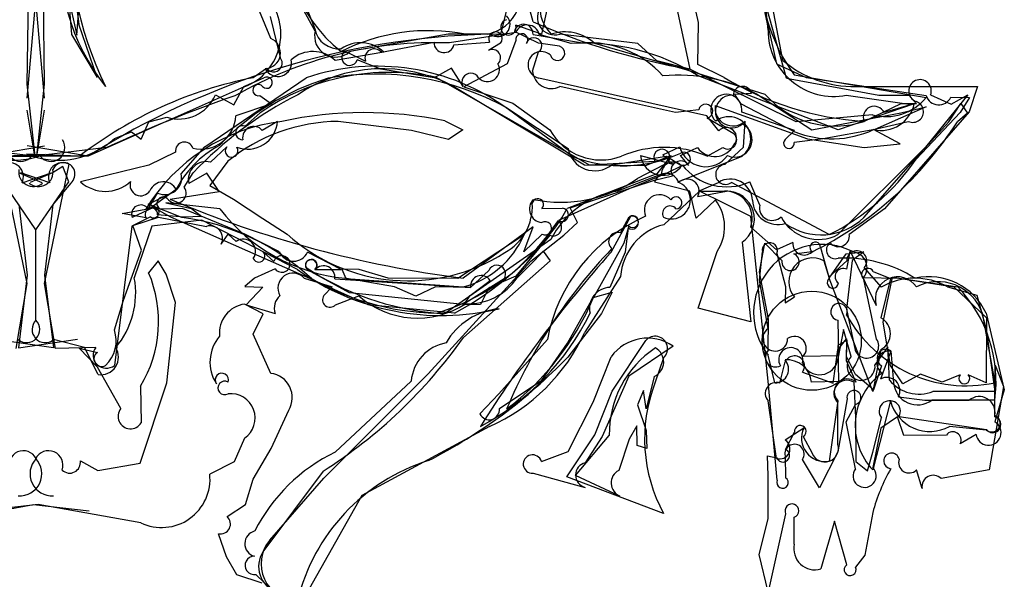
# Model space of a CAD drawing. Extents: x -1.77 to 1.77, y -3.36 to 0.01.
# Tile 7 of 8: x -0.02 to 1.16, y -1.76 to -1.09. Entities that reach past the tile are written whole.
import ezdxf

# ---------------------------------------------------------------- set-up
doc = ezdxf.new("R2010")
doc.units = 0

msp = doc.modelspace()

# ---------------------------------------------------------------- linework, layer by layer
at = {"layer": 'Wire 1', "color": 202, "linetype": 'CONTINUOUS'}
for p, q in [((0.896814, -1.156301), (0.832969, -0.927805)), ((0.739581, -0.950385), (0.781247, -1.145324)), ((0.03125, -0.96855), (0.042398, -1.104051)), ((0.791664, -1.089698), (0.773677, -1.010327)), ((0.312499, -1.043747), (0.333332, -1.097337)), ((0.280694, -1.108734), (0.259734, -1.05772)), ((0.6152, -1.051591), (0.604164, -1.103658)), ((-0.010417, -1.179938), (0.000024, -1.062742)), ((0.010417, -1.179938), (-0.000024, -1.062742)), ((0.279831, -1.082331), (0.291666, -1.131368)), ((0.562498, -1.074576), (0.555291, -1.103952)), ((0.073251, -1.155293), (0.051416, -1.09182)), ((0.604164, -1.103658), (0.573546, -1.092814)), ((0.791108, -1.139989), (0.791664, -1.089698)), ((0.042398, -1.104051), (0.073251, -1.155293)), ((0.555291, -1.103952), (0.513175, -1.103658)), ((0.600545, -1.114426), (0.571725, -1.100331)), ((0.593984, -1.103858), (0.653008, -1.114074)), ((0.719168, -1.114918), (0.625854, -1.103658)), ((0.412771, -1.125207), (0.475684, -1.113328)), ((0.499508, -1.116161), (0.54212, -1.113042)), ((0.555309, -1.114371), (0.540913, -1.123158)), ((0.625704, -1.118078), (0.600545, -1.114426)), ((0.741806, -1.135667), (0.719168, -1.114918)), ((0.415593, -1.125077), (0.35769, -1.135246)), ((0.369393, -1.123869), (0.393783, -1.135868)), ((0.412003, -1.145324), (0.383884, -1.13422)), ((0.781247, -1.145324), (0.741806, -1.135667)), ((0.822509, -1.155431), (0.791108, -1.139989)), ((0.275513, -1.144687), (0.25965, -1.155741)), ((0.475922, -1.155741), (0.412003, -1.145324)), ((0.496701, -1.144138), (0.475922, -1.155741)), ((0.510415, -1.166157), (0.496701, -1.144138)), ((0.248599, -1.166083), (0.272446, -1.155646)), ((0.478691, -1.155391), (0.661235, -1.259906)), ((0.801719, -1.201094), (0.600975, -1.156031)), ((0.896814, -1.156301), (1.007058, -1.176574)), ((0.214428, -1.176122), (0.236346, -1.188168)), ((0.236346, -1.188168), (0.248599, -1.166083)), ((0.855089, -1.174662), (0.834816, -1.175894)), ((0.834816, -1.175894), (0.841728, -1.186497)), ((0.862318, -1.175812), (0.926991, -1.218141)), ((1.007058, -1.176574), (1.04296, -1.176509)), ((1.04296, -1.176509), (1.052168, -1.186895)), ((1.113488, -1.175982), (1.062958, -1.238771)), ((1.069059, -1.176312), (1.093497, -1.187199)), ((1.093497, -1.187199), (1.113488, -1.175982)), ((0.281363, -1.186866), (0.238862, -1.201244)), ((0.267702, -1.176856), (0.281363, -1.186866)), ((0.841728, -1.186497), (0.906738, -1.220307)), ((1.033658, -1.18699), (0.98958, -1.207823)), ((1.052168, -1.186895), (1.033658, -1.18699)), ((1.090844, -1.208234), (1.105053, -1.186414)), ((1.105053, -1.186414), (1.113228, -1.197897)), ((0.250111, -1.213595), (0.267873, -1.19781)), ((0.9066, -1.2187), (0.843429, -1.196906)), ((1.000252, -1.20394), (1.033432, -1.197566)), ((1.063702, -1.190458), (1.002543, -1.217469)), ((1.033432, -1.197566), (1.063702, -1.190458)), ((1.113228, -1.197897), (1.101125, -1.208216)), ((0.125885, -1.229231), (0.134971, -1.208495)), ((0.134971, -1.208495), (0.156289, -1.202814)), ((0.288853, -1.207823), (0.270386, -1.218574)), ((0.448971, -1.218821), (0.361305, -1.207823)), ((0.488427, -1.207215), (0.510255, -1.218098)), ((0.81593, -1.218989), (0.801719, -1.201094)), ((0.926991, -1.218141), (1.000252, -1.20394)), ((1.000817, -1.217735), (1.042457, -1.20785)), ((1.053651, -1.24899), (1.090844, -1.208234)), ((0.093997, -1.228448), (0.114092, -1.2203)), ((0.114092, -1.2203), (0.125885, -1.229231)), ((0.493149, -1.229397), (0.448971, -1.218821)), ((0.510255, -1.218098), (0.493149, -1.229397)), ((0.895245, -1.229566), (0.9066, -1.2187)), ((1.002543, -1.217469), (0.940797, -1.228656)), ((0.940797, -1.228656), (0.906091, -1.233075)), ((-0.052083, -1.24949), (0.011186, -1.246999)), ((0.052083, -1.24949), (-0.011186, -1.246999)), ((0.166706, -1.244479), (0.134831, -1.260312)), ((0.208675, -1.256535), (0.228048, -1.238401)), ((0.749095, -1.247667), (0.769284, -1.238383)), ((0.77024, -1.248568), (0.790621, -1.239073)), ((1.062958, -1.238771), (0.95833, -1.343239)), ((0.229341, -1.255587), (0.207938, -1.284658)), ((0.661235, -1.259906), (0.739722, -1.255413)), ((0.722349, -1.248751), (0.760939, -1.259127)), ((0.760939, -1.259127), (0.749095, -1.247667)), ((0.843331, -1.249806), (0.766959, -1.280352)), ((0.780298, -1.260455), (0.77024, -1.248568)), ((0.989372, -1.322574), (1.053651, -1.24899)), ((-0.010417, -1.401437), (-0.039855, -1.25918)), ((0.016512, -1.281416), (-0.018065, -1.269215)), ((-0.016512, -1.281416), (0.018065, -1.269215)), ((0.010417, -1.401437), (0.039855, -1.25918)), ((0.134831, -1.260312), (0.0533, -1.280116)), ((0.204153, -1.269632), (0.182604, -1.282038)), ((0.219036, -1.291511), (0.204153, -1.269632)), ((0.750498, -1.259917), (0.718878, -1.27619)), ((0.041691, -1.281506), (0.020309, -1.307145)), ((0.638273, -1.311219), (0.739118, -1.278286)), ((0.739118, -1.278286), (0.76065, -1.273113)), ((0.781444, -1.291387), (0.739313, -1.280412)), ((0.791917, -1.291368), (0.815618, -1.280739)), ((0.864993, -1.307945), (0.853143, -1.280168)), ((0.167598, -1.289221), (0.135776, -1.312244)), ((0.160339, -1.300873), (0.219036, -1.291511)), ((0.207938, -1.284658), (0.236197, -1.300821)), ((0.788828, -1.323525), (0.781444, -1.291387)), ((0.790943, -1.297728), (0.825071, -1.291156)), ((0.791917, -1.291368), (0.822972, -1.291154)), ((0.219793, -1.312446), (0.155035, -1.30511)), ((0.155035, -1.30511), (0.185719, -1.311989)), ((0.236197, -1.300821), (0.271327, -1.32383)), ((0.812083, -1.301565), (0.788828, -1.323525)), ((-0.020309, -1.307145), (-0.010417, -1.39162)), ((0.020309, -1.307145), (0.010417, -1.39162)), ((0.102878, -1.317862), (0.131295, -1.312685)), ((0.185719, -1.311989), (0.198436, -1.321637)), ((0.604343, -1.312146), (0.629421, -1.311523)), ((0.647107, -1.328529), (0.638273, -1.311219)), ((0.131773, -1.323141), (0.102878, -1.317862)), ((0.136793, -1.321914), (0.114426, -1.333)), ((0.115672, -1.332231), (0.146472, -1.322406)), ((0.176572, -1.322406), (0.145399, -1.319683)), ((0.146472, -1.322406), (0.203676, -1.333321)), ((0.198436, -1.321637), (0.176572, -1.322406)), ((0.271327, -1.32383), (0.300223, -1.342507)), ((0.630794, -1.343883), (0.647107, -1.328529)), ((0.687274, -1.36425), (0.711031, -1.32131)), ((0.114426, -1.333), (0.09375, -1.499487)), ((0.125989, -1.361899), (0.115672, -1.332231)), ((0.594281, -1.333723), (0.510415, -1.395321)), ((0.583036, -1.363702), (0.594281, -1.333723)), ((0.707579, -1.334916), (0.704046, -1.364253)), ((0.884981, -1.361343), (0.854091, -1.334208)), ((0.221464, -1.354754), (0.229827, -1.342773)), ((0.229827, -1.342773), (0.239099, -1.351467)), ((0.614181, -1.343996), (0.573357, -1.392681)), ((0.604852, -1.342857), (0.583036, -1.363702)), ((0.591469, -1.374966), (0.630794, -1.343883)), ((0.843747, -1.352303), (0.854163, -1.447404)), ((0.904608, -1.352805), (0.884981, -1.361343)), ((0.104782, -1.421711), (0.125989, -1.361899)), ((0.27145, -1.363629), (0.2844, -1.375251)), ((0.595683, -1.373991), (0.606125, -1.363133)), ((0.606125, -1.363133), (0.614675, -1.374388)), ((0.704046, -1.364253), (0.685821, -1.406239)), ((0.791155, -1.431298), (0.813906, -1.363578)), ((0.968262, -1.366246), (0.989392, -1.363908)), ((0.989392, -1.363908), (0.975407, -1.374117)), ((0.145994, -1.374344), (0.134692, -1.388699)), ((0.155622, -1.390562), (0.145994, -1.374344)), ((0.468889, -1.509777), (0.591469, -1.374966)), ((0.614675, -1.374388), (0.510913, -1.466337)), ((0.574933, -1.394828), (0.595683, -1.373991)), ((0.947913, -1.395258), (0.968262, -1.366246)), ((0.975407, -1.374117), (0.968746, -1.432403)), ((0.28593, -1.384268), (0.261199, -1.395321)), ((0.374661, -1.41275), (0.324594, -1.385406)), ((0.519391, -1.406409), (0.541207, -1.385949)), ((1.000472, -1.387196), (1.020989, -1.395501)), ((-0.010417, -1.39162), (-0.020833, -1.478654)), ((0.010417, -1.39162), (0.020833, -1.478654)), ((0.166666, -1.424371), (0.155622, -1.390562)), ((0.261199, -1.395321), (0.249653, -1.40529)), ((0.320662, -1.395321), (0.354013, -1.405601)), ((0.357125, -1.39609), (0.519391, -1.406409)), ((0.42833, -1.405738), (0.369149, -1.395321)), ((0.559402, -1.396086), (0.510415, -1.426571)), ((0.519048, -1.416042), (0.542737, -1.39789)), ((0.573357, -1.392681), (0.541225, -1.406675)), ((0.999996, -1.530737), (0.947913, -1.395258)), ((1.004437, -1.468086), (0.989497, -1.396818)), ((1.020989, -1.395501), (1.009779, -1.442692)), ((1.012453, -1.447897), (1.023714, -1.394195)), ((1.023714, -1.394195), (1.097025, -1.405434)), ((-0.023485, -1.479425), (-0.010417, -1.401437)), ((0.023485, -1.479425), (0.010417, -1.401437)), ((0.249653, -1.40529), (0.271009, -1.405939)), ((0.271009, -1.405939), (0.251347, -1.427224)), ((0.354013, -1.405601), (0.344063, -1.415923)), ((0.453789, -1.416637), (0.42833, -1.405738)), ((0.477356, -1.405623), (0.453789, -1.416637)), ((0.519471, -1.406394), (0.477356, -1.405623)), ((0.541225, -1.406675), (0.531248, -1.426571)), ((1.097025, -1.405434), (1.135931, -1.4426)), ((0.09375, -1.457176), (0.104782, -1.421711)), ((0.358047, -1.42696), (0.385718, -1.416547)), ((0.510415, -1.426571), (0.374661, -1.41275)), ((0.511316, -1.427104), (0.519048, -1.416042)), ((0.635349, -1.473118), (0.665906, -1.418358)), ((0.665906, -1.418358), (0.688754, -1.412158)), ((0.688754, -1.412158), (0.675757, -1.437476)), ((0.156308, -1.520259), (0.166666, -1.424371)), ((0.271382, -1.437937), (0.249411, -1.426164)), ((0.251347, -1.427224), (0.28577, -1.437467)), ((0.531248, -1.426571), (0.511316, -1.427104)), ((0.854163, -1.447404), (0.791155, -1.431298)), ((0.968746, -1.432403), (0.978952, -1.481255)), ((0.259736, -1.462107), (0.271382, -1.437937)), ((0.675757, -1.437476), (0.635431, -1.4897)), ((1.135931, -1.4426), (1.135412, -1.52032)), ((1.021143, -1.499718), (1.012453, -1.447897)), ((0.020833, -1.478654), (-0.049792, -1.468237)), ((-0.020833, -1.478654), (0.049792, -1.468237)), ((0.280817, -1.509007), (0.259736, -1.462107)), ((0.611216, -1.468581), (0.553193, -1.533528)), ((0.95833, -1.480885), (0.968398, -1.467955)), ((0.968398, -1.467955), (0.968233, -1.493836)), ((0.071448, -1.477978), (0.023485, -1.479425)), ((0.073673, -1.501659), (0.051852, -1.478929)), ((0.051852, -1.478929), (0.07348, -1.483934)), ((0.604516, -1.517007), (0.635349, -1.473118)), ((0.761421, -1.476404), (0.708508, -1.512238)), ((0.95267, -1.520833), (0.95833, -1.480885)), ((1.009666, -1.480686), (0.999996, -1.530737)), ((0.665897, -1.543559), (0.687301, -1.489302)), ((0.968233, -1.493836), (0.979701, -1.519405)), ((1.021547, -1.482535), (1.009128, -1.515863)), ((0.101617, -1.551117), (0.073673, -1.501659)), ((0.888797, -1.520639), (0.895402, -1.495331)), ((1.036027, -1.521617), (1.021143, -1.499718)), ((1.145829, -1.528772), (1.146327, -1.499112)), ((1.146327, -1.499112), (1.156246, -1.524623)), ((0.344094, -1.634329), (0.468889, -1.509777)), ((0.55377, -1.551069), (0.604516, -1.517007)), ((0.708508, -1.512238), (0.676582, -1.584362)), ((0.73881, -1.512718), (0.729225, -1.551628)), ((0.9159, -1.507597), (0.95267, -1.520833)), ((1.056914, -1.509904), (1.036027, -1.521617)), ((1.082931, -1.519572), (1.056914, -1.509904)), ((1.104574, -1.510706), (1.082931, -1.519572)), ((1.135412, -1.52032), (1.114155, -1.510764)), ((0.124521, -1.616334), (0.156308, -1.520259)), ((0.125, -1.524374), (0.125675, -1.568076)), ((0.977186, -1.519578), (0.979163, -1.561666)), ((1.156246, -1.524623), (1.13896, -1.624172)), ((1.145829, -1.561034), (1.145829, -1.528772)), ((0.553193, -1.533528), (0.530599, -1.557415)), ((0.725819, -1.529545), (0.718747, -1.546665)), ((0.729225, -1.551628), (0.725819, -1.529545)), ((1.030536, -1.537191), (1.062068, -1.541153)), ((1.062068, -1.541153), (1.115145, -1.541153)), ((0.281249, -1.598929), (0.302082, -1.552932)), ((0.635908, -1.602244), (0.665897, -1.543559)), ((0.718747, -1.546665), (0.729164, -1.577208)), ((0.885076, -1.610665), (0.874997, -1.542061)), ((0.95833, -1.541904), (0.947913, -1.614069)), ((0.958355, -1.594017), (0.95833, -1.544172)), ((1.021265, -1.54207), (0.999996, -1.624486)), ((0.979163, -1.561666), (0.979835, -1.614446)), ((0.999992, -1.603363), (1.010413, -1.562317)), ((1.031323, -1.560552), (1.135722, -1.575978)), ((0.718051, -1.571919), (0.708883, -1.587875)), ((0.718616, -1.595188), (0.718051, -1.571919)), ((0.917405, -1.574377), (0.895354, -1.588739)), ((1.135571, -1.576809), (1.091588, -1.572403)), ((0.249277, -1.586645), (0.23699, -1.61484)), ((0.644603, -1.631225), (0.685121, -1.583289)), ((0.676582, -1.584362), (0.656355, -1.615808)), ((0.708883, -1.587875), (0.696359, -1.624985)), ((0.729164, -1.577208), (0.729801, -1.59897)), ((0.89583, -1.599969), (0.906586, -1.57943)), ((0.916663, -1.58444), (0.927475, -1.604392)), ((0.259611, -1.635314), (0.281249, -1.598929)), ((0.729801, -1.59897), (0.718616, -1.595188)), ((0.603951, -1.614253), (0.635908, -1.602244)), ((0.874997, -1.63128), (0.874273, -1.607449)), ((0.874273, -1.607449), (0.88522, -1.609844)), ((0.993491, -1.625735), (0.999992, -1.603363)), ((0.053068, -1.613509), (0.073916, -1.625051)), ((0.073916, -1.625051), (0.124521, -1.616334)), ((0.23699, -1.61484), (0.207722, -1.629394)), ((0.979835, -1.614446), (0.993491, -1.625735)), ((0.25039, -1.665598), (0.259611, -1.635314)), ((0.343262, -1.625791), (0.271268, -1.722445)), ((0.279398, -1.708318), (0.344094, -1.634329)), ((0.593986, -1.628466), (0.656115, -1.645283)), ((0.697914, -1.655736), (0.644603, -1.631225)), ((0.874997, -1.682899), (0.874997, -1.63128)), ((1.058998, -1.646529), (1.052103, -1.62451)), ((1.13896, -1.624172), (1.081682, -1.634902)), ((-0.125347, -1.687565), (-0.002737, -1.665923)), ((0.002737, -1.665923), (-0.063647, -1.673555)), ((-0.002737, -1.665923), (0.063647, -1.673555)), ((0.125347, -1.687565), (0.002737, -1.665923)), ((0.228427, -1.680159), (0.25039, -1.665598)), ((0.89583, -1.676855), (0.874997, -1.770318)), ((0.906247, -1.713185), (0.906247, -1.681117)), ((0.999937, -1.675327), (0.990347, -1.726255)), ((0.864278, -1.725386), (0.874997, -1.682899)), ((0.954225, -1.685721), (0.937861, -1.742778)), ((0.968801, -1.737884), (0.954225, -1.685721)), ((0.227796, -1.72816), (0.217993, -1.700693)), ((0.240191, -1.749901), (0.227796, -1.72816)), ((0.874997, -1.770318), (0.864278, -1.725386)), ((0.990347, -1.726255), (0.979247, -1.740574)), ((0.27046, -1.75964), (0.240191, -1.749901))]:
    msp.add_line(p, q, dxfattribs=at)
msp.add_circle((0.92708, -1.470023), 0.059214, dxfattribs=at)
for centre, radius, start, end in [((1.143616, -0.945088), 1.102013, 172.092017, 187.651621), ((0.455224, -0.981653), 0.415144, 174.989136, 206.387103), ((0.47777, -0.983918), 0.180478, 168.48198, 231.159116), ((0.272954, -1.013002), 0.243747, 172.576765, 218.927471), ((0.620045, -1.083652), 0.020832, 139.669659, 286.193289), ((0.564587, -1.09538), 0.009318, 102.958415, 375.983257), ((0.582697, -1.103087), 0.011313, 356.091366, 525.900441), ((0.362093, -1.091952), 0.02926, 190.605193, 275.540792), ((0.469197, -1.33032), 0.23089, 79.019515, 116.942421), ((0.549183, -1.109051), 0.008113, 319.029385, 569.467654), ((0.273609, -1.12595), 0.018616, 271.181245, 427.63244), ((0.387848, -1.153568), 0.039769, 45.76002, 125.210339), ((0.487728, -1.113637), 0.012048, 178.532849, 347.903534), ((0.660555, -1.233086), 0.11925, 41.960474, 93.628511), ((0.330807, -1.163236), 0.038809, 46.156239, 131.43605), ((0.374853, -1.131545), 0.009419, 125.422821, 343.498388), ((0.404213, -1.132204), 0.011054, 39.271341, 199.354526), ((0.545455, -1.131823), 0.009783, 312.634887, 477.658725), ((0.603923, -1.140387), 0.01592, 47.048906, 259.32965), ((0.623171, -1.126415), 0.008714, 195.432858, 433.096611), ((0.288987, -1.137645), 0.016513, 204.763679, 372.251032), ((0.283798, -1.138281), 0.010473, 217.712946, 401.304474), ((0.539531, -1.146025), 0.014372, 222.532513, 389.164138), ((0.421817, -1.417814), 0.268515, 77.771596, 124.981703), ((0.519661, -1.160919), 0.010627, 29.165982, 209.530379), ((0.767404, -1.357782), 0.205235, 62.453909, 95.080149), ((0.353429, -1.640032), 0.493287, 100.959269, 127.654114), ((0.265798, -1.170463), 0.006671, 40.201366, 286.585114), ((0.275787, -1.16151), 0.006749, 223.516803, 479.673782), ((1.013491, -0.839), 0.369598, 238.886901, 266.290634), ((1.056479, -1.171438), 0.013491, 338.820795, 609.137885), ((0.1708, -1.157757), 0.047336, 252.148928, 337.171694), ((0.825067, -1.194072), 0.01858, 351.225339, 586.405892), ((0.844251, -1.17704), 0.011097, 12.374227, 178.377038), ((0.831413, -1.196158), 0.01951, 84.867338, 310.662366), ((1.047753, -1.196214), 0.012785, 245.525826, 432.139835), ((0.392842, -1.665976), 0.468613, 78.230519, 102.211674), ((0.320524, -1.427867), 0.221528, 96.949878, 148.671542), ((0.197288, -1.199342), 0.041617, 256.364859, 357.380101), ((0.363427, -1.419866), 0.212053, 90.573466, 129.221746), ((0.252611, -1.204723), 0.036374, 249.56666, 355.11122), ((0.827933, -1.228565), 0.026236, 305.939291, 486.694662), ((0.834943, -1.229721), 0.02089, 245.553815, 423.923441), ((0.735179, -0.974667), 0.434122, 296.234373, 327.453784), ((0.246952, -1.221372), 0.008394, 67.894184, 272.018727), ((0.260277, -1.227188), 0.013281, 40.434904, 191.17375), ((0.824869, -1.227577), 0.012396, 318.062702, 496.149404), ((0.950775, -1.109187), 0.119528, 248.381235, 294.750119), ((-0.027391, -1.155861), 0.098515, 227.460766, 289.062996), ((-0.018065, -1.239077), 0.016562, 146.620501, 323.305721), ((0.027391, -1.155861), 0.098515, 250.937004, 312.539234), ((0.018065, -1.239077), 0.016562, 216.694279, 393.379499), ((0.17736, -1.243318), 0.010717, 19.245242, 186.220797), ((0.899808, -1.233976), 0.006346, 135.98187, 368.166477), ((0.233821, -1.243244), 0.007535, 140.008404, 396.056375), ((0.748019, -1.250706), 0.009539, 285.063818, 569.569024), ((0.80027, -1.229912), 0.032123, 195.290254, 324.123197), ((0.811401, -1.224541), 0.025357, 214.965752, 333.485361), ((-0.031947, -1.274249), 0.017018, 335.095577, 477.690477), ((0.031947, -1.274249), 0.017018, 62.309523, 204.904423), ((0.032892, -1.270903), 0.013778, 309.689328, 516.155243), ((0.203541, -1.277365), 0.021453, 76.152807, 192.583568), ((0.74932, -1.245116), 0.027215, 187.675802, 327.261073), ((0.770456, -1.266756), 0.011686, 32.626908, 212.956558), ((-0.003233, -1.268336), 0.017319, 170.015093, 310.493814), ((0.003233, -1.268336), 0.017319, 229.506186, 369.984907), ((0.75349, -1.284839), 0.014852, 14.967219, 162.658731), ((0.825633, -1.218436), 0.067585, 217.773473, 294.019551), ((0.083034, -1.246915), 0.044569, 228.152799, 312.249298), ((0.125345, -1.283814), 0.012949, 162.43264, 327.726554), ((0.152301, -1.297359), 0.017327, 28.011315, 157.501472), ((0.627063, -1.141087), 0.163349, 258.453194, 304.199756), ((0.759398, -1.301744), 0.022689, 245.465993, 430.533906), ((0.777945, -1.291362), 0.014473, 333.904569, 494.297612), ((0.829587, -1.303394), 0.026615, 2.647577, 121.658297), ((0.823197, -1.323765), 0.032611, 341.322721, 450.39556), ((0.82503, -1.324594), 0.033438, 304.037573, 449.929935), ((0.681049, -0.066848), 1.339387, 247.122178, 262.680804), ((0.605922, -1.31251), 0.016219, 135.44021, 264.502148), ((0.59979, -1.307096), 0.0068, 312.031206, 530.623008), ((0.745242, -1.313869), 0.018256, 42.345024, 204.042145), ((0.764839, -1.305303), 0.007153, 270.050992, 508.568035), ((0.769413, -1.333853), 0.053509, 326.253551, 397.114401), ((0.886458, -1.300764), 0.030316, 182.647577, 287.247519), ((0.137932, -1.318833), 0.007516, 353.502219, 574.977123), ((0.140636, -1.316621), 0.006541, 234.017832, 497.995592), ((0.389863, -1.18197), 0.214354, 217.495021, 264.454719), ((0.530666, -1.309598), 0.06252, 298.456506, 363.310269), ((0.628094, -1.319565), 0.008151, 242.481945, 440.634032), ((0.757681, -1.317825), 0.008953, 36.849696, 210.613456), ((0.879737, -1.311165), 0.015092, 167.679041, 314.848725), ((0.608273, -1.335631), 0.007995, 244.666634, 479.237334), ((0.807908, -1.50492), 0.20002, 113.368739, 169.53274), ((0.618085, -1.334705), 0.010078, 247.209325, 411.719367), ((0.71229, -1.32887), 0.007664, 232.077878, 459.453456), ((0.934981, -1.29877), 0.050225, 207.375069, 297.702353), ((0.938166, -1.27036), 0.073132, 234.257391, 314.441199), ((0.207888, -1.347923), 0.015198, 333.292409, 466.088522), ((0.24779, -1.363189), 0.014593, 324.322842, 486.555583), ((0.444747, -1.183544), 0.214841, 227.723927, 302.586807), ((0.917953, -1.354232), 0.013421, 173.896462, 312.848215), ((0.266294, -1.368756), 0.007272, 203.876752, 404.840111), ((1.860767, -2.406421), 1.56946, 138.391955, 147.899621), ((0.293822, -1.37829), 0.0099, 217.143736, 522.124093), ((0.32901, -1.379888), 0.007068, 311.446622, 591.332232), ((0.343805, -1.394079), 0.013471, 351.415545, 498.681511), ((0.550758, -1.390204), 0.010455, 325.766512, 515.986717), ((0.994018, -1.390905), 0.007444, 29.882525, 232.598568), ((-0.002482, -1.447083), 0.149082, 328.772025, 383.055711), ((0.307163, -1.407222), 0.017996, 41.399271, 210.035093), ((0.516294, -1.354946), 0.070917, 267.660867, 325.779204), ((0.532072, -1.404791), 0.012703, 32.90822, 187.24778), ((0.686691, -1.431415), 0.02519, 91.980936, 193.106061), ((0.304586, -1.431203), 0.019831, 130.968605, 198.413033), ((0.351344, -1.421076), 0.00892, 144.711675, 318.723463), ((0.455665, -1.336942), 0.10597, 228.694919, 303.012516), ((0.254365, -1.460892), 0.035079, 98.118641, 186.156505), ((0.387308, -1.302131), 0.306212, 298.038606, 333.8414), ((0.999407, -1.461658), 0.021617, 298.330997, 421.32652), ((0.055873, -1.470182), 0.040047, 312.963483, 378.951641), ((0.25548, -1.49562), 0.047479, 139.291548, 212.998945), ((0.018227, -1.116187), 0.604437, 302.530508, 324.598752), ((0.730964, -1.520801), 0.05384, 55.549423, 144.192856), ((0.99258, -1.476383), 0.014472, 199.670927, 394.984348), ((0.084027, -1.487252), 0.015628, 143.601028, 308.471016), ((0.807694, -1.580986), 0.122595, 123.399929, 181.076427), ((0.731156, -1.495335), 0.018994, 293.7641, 421.53596), ((1.019177, -1.496744), 0.014405, 80.529401, 235.649253), ((0.078385, -1.491673), 0.009162, 122.372768, 301.456999), ((0.184935, -1.057078), 0.624587, 297.069333, 316.159519), ((0.906404, -1.500205), 0.012034, 322.10189, 516.103635), ((0.222175, -1.516881), 0.007974, 340.561028, 575.209854), ((0.277183, -1.537876), 0.029097, 328.839433, 442.825696), ((0.969049, -1.532865), 0.01558, 58.518519, 226.528067), ((0.969573, -1.531185), 0.015535, 49.312372, 223.632687), ((1.056499, -1.571424), 0.077511, 125.899573, 223.201242), ((1.016666, -1.529705), 0.015761, 331.641347, 478.571992), ((1.109338, -1.515125), 0.006498, 137.153466, 402.151018), ((0.225562, -1.526456), 0.008061, 59.166578, 300.077524), ((0.884665, -1.533133), 0.01316, 71.69872, 222.720605), ((0.232671, -1.562541), 0.02927, 304.56363, 456.018689), ((1.127239, -1.555709), 0.018925, 349.194596, 489.72308), ((0.11297, -1.560556), 0.014764, 140.259931, 329.380257), ((0.541639, -1.552252), 0.012188, 205.064073, 365.570132), ((1.02027, -1.554353), 0.012673, 330.710129, 578.935684), ((1.068106, -1.530161), 0.048331, 194.265052, 299.069839), ((1.142114, -1.56886), 0.010296, 230.541289, 428.849862), ((1.143546, -1.570379), 0.009621, 215.584461, 436.272479), ((0.913471, -1.578221), 0.00699, 297.170901, 549.957646), ((0.942943, -1.586319), 0.028192, 154.937974, 280.154339), ((0.888873, -1.599073), 0.012198, 251.859936, 417.909749), ((0.892627, -1.607165), 0.007876, 199.88992, 426.003311), ((0.942732, -1.59866), 0.016298, 200.591208, 376.553494), ((-0.015097, -1.618763), 0.017222, 26.806033, 199.634445), ((-0.01919, -1.629168), 0.026229, 265.797208, 403.850611), ((0.01919, -1.629168), 0.026229, 136.149389, 274.202792), ((0.015097, -1.618763), 0.017222, 340.365555, 513.193967), ((0.593364, -1.61743), 0.011053, 16.705037, 273.226866), ((1.022372, -1.613665), 0.00937, 13.947305, 264.719875), ((1.043292, -1.615584), 0.012543, 160.544772, 314.628751), ((0.040383, -1.615464), 0.012835, 225.067235, 368.762928), ((0.539665, -1.836205), 0.233841, 107.547081, 166.277644), ((0.660096, -1.630577), 0.015235, 104.211407, 254.853992), ((1.218804, -1.734938), 0.22684, 150.429789, 164.764485), ((0.150305, -1.635497), 0.057741, 244.389302, 366.067503), ((0.704283, -1.639999), 0.016977, 117.824126, 247.96444), ((1.072146, -1.644239), 0.013346, 44.39658, 189.876446), ((0.903338, -1.673363), 0.008281, 290.55962, 564.944534), ((0.220522, -1.68906), 0.011904, 257.732572, 408.393058), ((0.313125, -1.736675), 0.044064, 139.943024, 269.186232), ((0.930686, -1.71876), 0.025067, 167.149403, 286.633231), ((0.29851, -1.739923), 0.032366, 147.317691, 249.289558), ((0.972876, -1.743688), 0.007091, 125.069927, 386.0442)]:
    msp.add_arc(centre, radius, start, end, dxfattribs=at)
at = {"layer": 'Wire 2', "color": 3, "linetype": 'CONTINUOUS'}
for p, q in [((-0.010417, -1.163381), (0, -0.402277)), ((0.010417, -1.163381), (0, -0.402277)), ((0.874997, -1.094975), (0.851872, -0.989571)), ((0.573395, -1.101419), (0.494061, -1.114074)), ((0.639494, -1.114774), (0.601453, -1.103884)), ((0.874997, -1.094975), (0.885009, -1.138894)), ((0.885009, -1.138894), (0.920363, -1.155377)), ((-0.001087, -1.249536), (-0.010417, -1.163381)), ((0.001087, -1.249536), (0.010417, -1.163381)), ((0.201715, -1.238349), (0.32279, -1.155887)), ((0.958473, -1.218068), (0.791205, -1.153257)), ((0.920363, -1.155377), (1.063613, -1.177041)), ((1.049575, -1.186791), (0.958473, -1.218068)), ((1.093281, -1.178997), (1.115695, -1.179392)), ((1.115695, -1.179392), (1.104269, -1.197285)), ((0.64125, -1.249978), (0.564595, -1.193486)), ((0.81178, -1.188727), (0.921826, -1.228656)), ((1.104269, -1.197285), (1.051753, -1.25296)), ((0.845392, -1.238572), (0.847519, -1.20745)), ((1.032535, -1.234529), (1.000887, -1.21771)), ((0.921826, -1.228656), (0.989627, -1.239118)), ((0.989627, -1.239118), (1.032535, -1.234529)), ((-0.084879, -1.239161), (0.001087, -1.249536)), ((0.084879, -1.239161), (-0.001087, -1.249536)), ((0.173682, -1.270661), (0.201715, -1.238349)), ((0.823176, -1.259532), (0.845392, -1.238572)), ((0.752415, -1.27051), (0.708779, -1.288562)), ((0.773463, -1.260122), (0.752415, -1.27051)), ((0.947913, -1.343239), (0.831213, -1.280739)), ((0.134288, -1.31259), (0.145367, -1.293573)), ((0.708779, -1.288562), (0.624298, -1.326486)), ((0.140326, -1.31069), (0.115003, -1.322725)), ((0.161108, -1.322406), (0.140326, -1.31069)), ((0.328284, -1.395873), (0.161108, -1.322406)), ((0.698386, -1.340895), (0.709023, -1.321924)), ((0.708298, -1.332856), (0.702376, -1.353507)), ((0.702376, -1.353507), (0.665897, -1.41918)), ((0.396857, -1.427144), (0.328284, -1.395873)), ((0.989077, -1.394507), (1.031607, -1.395321)), ((1.031607, -1.395321), (1.101612, -1.405738)), ((0.499998, -1.436988), (0.396857, -1.427144)), ((0.969359, -1.46941), (0.958074, -1.475722)), ((0.96867, -1.488989), (0.969359, -1.46941)), ((0.958074, -1.475722), (0.95903, -1.518706)), ((1.021583, -1.482008), (1.024928, -1.520495)), ((0.883103, -1.520494), (0.874997, -1.487342)), ((0.979149, -1.510476), (0.96867, -1.488989)), ((1.010419, -1.499868), (1.000743, -1.528707)), ((1.000743, -1.528707), (0.979149, -1.510476)), ((0.95903, -1.518706), (0.926719, -1.519698)), ((1.145829, -1.541153), (1.070703, -1.541153))]:
    msp.add_line(p, q, dxfattribs=at)
for centre, radius, start, end in [((0.586997, -1.107514), 0.014905, 14.095929, 155.864929), ((0.477083, -1.596277), 0.482501, 87.983396, 119.73289), ((0.654246, -1.374904), 0.260548, 58.287575, 93.245656), ((0.407655, -1.406444), 0.264539, 53.61163, 108.711545), ((0.748857, -2.6604), 1.56869, 109.013848, 115.041151), ((1.009882, -1.178082), 0.040637, 257.210988, 347.623489), ((1.078834, -1.172145), 0.015989, 197.829933, 334.624897), ((0.83291, -1.191864), 0.021362, 171.554716, 313.147238), ((0.700871, -1.092498), 0.168388, 249.263576, 294.440222), ((0.774359, -1.252479), 0.007695, 263.317474, 479.74478), ((0.824061, -1.095924), 0.276593, 296.601163, 325.406425), ((0.153798, -1.27504), 0.020361, 245.538306, 372.420856), ((0.824058, -1.271324), 0.011825, 94.280127, 307.231008), ((0.125195, -1.318702), 0.010957, 33.904789, 201.53832), ((0.342663, -1.134846), 0.340652, 297.50743, 325.766458), ((0.713089, -1.327683), 0.007051, 227.189685, 485.222641), ((0.695375, -1.351549), 0.011071, 74.216539, 229.577691), ((1.142202, -1.794866), 0.628689, 136.232057, 157.232669), ((0.939541, -1.436859), 0.081943, 62.925769, 218.030823), ((0.974127, -1.382732), 0.01903, 321.776868, 441.811812), ((0.983596, -1.519201), 0.163711, 352.293751, 403.873283), ((0.369657, -1.294383), 0.321454, 306.862911, 337.155889), ((1.015715, -1.490759), 0.010537, 56.154779, 239.831655), ((0.88288, -1.503973), 0.016523, 270.773071, 402.27913), ((0.897309, -1.522299), 0.029525, 5.054063, 94.281034), ((1.053602, -1.518002), 0.028782, 184.967554, 306.451911)]:
    msp.add_arc(centre, radius, start, end, dxfattribs=at)
at = {"layer": 'Wire 3', "color": 2, "linetype": 'CONTINUOUS'}
for p, q in [((0.048827, -1.104838), (0.052083, -1.062675)), ((0.333666, -1.100162), (0.313383, -1.062421)), ((0.041667, -1.073117), (0.048827, -1.104838)), ((0.492788, -1.103658), (0.374999, -1.124491)), ((0.54315, -1.103658), (0.492788, -1.103658)), ((0.778109, -1.146489), (0.667664, -1.114639)), ((0.871473, -1.17583), (0.778109, -1.146489)), ((0.248916, -1.166746), (0.0625, -1.24949)), ((0.499258, -1.16618), (0.655529, -1.259928)), ((0.968354, -1.176581), (1.04639, -1.187498)), ((1.04639, -1.187498), (1.013609, -1.197407)), ((-0.001221, -1.249547), (-0.010417, -1.194566)), ((0.001221, -1.249547), (0.010417, -1.194566)), ((-0.0625, -1.24949), (0.001221, -1.249547)), ((0.0625, -1.24949), (-0.001221, -1.249547)), ((0.728333, -1.260415), (0.758978, -1.248819)), ((0.758978, -1.248819), (0.741804, -1.270486)), ((0.177083, -1.286332), (0.187939, -1.269382)), ((0.741804, -1.270486), (0.634922, -1.311989)), ((0.655529, -1.259928), (0.728333, -1.260415)), ((0.175078, -1.311989), (0.148859, -1.312756)), ((0.249684, -1.342744), (0.175078, -1.311989)), ((0.291048, -1.363712), (0.249684, -1.342744)), ((0.583374, -1.343283), (0.503972, -1.395724)), ((0.364616, -1.38487), (0.324561, -1.364072)), ((0.86458, -1.39775), (0.868032, -1.363742)), ((0.968938, -1.384681), (0.973027, -1.362796)), ((0.973027, -1.362796), (1.003993, -1.427828)), ((0.885302, -1.365845), (0.89583, -1.405105)), ((0.941532, -1.374717), (0.947913, -1.395337)), ((0.333471, -1.385031), (0.364616, -1.38487)), ((0.386339, -1.384905), (0.365628, -1.384326)), ((0.365628, -1.384326), (0.370272, -1.39583)), ((0.420894, -1.395321), (0.386339, -1.384905)), ((0.370272, -1.39583), (0.510415, -1.405738)), ((0.503972, -1.395724), (0.420894, -1.395321)), ((0.874997, -1.455364), (0.86458, -1.39775)), ((0.89583, -1.405105), (0.895102, -1.424737)), ((0.895102, -1.424737), (0.906325, -1.417608)), ((0.95833, -1.445346), (0.958849, -1.48821)), ((1.130783, -1.436873), (1.145829, -1.52032)), ((0.958849, -1.48821), (0.916499, -1.488883))]:
    msp.add_line(p, q, dxfattribs=at)
for centre, radius, start, end in [((0.060912, -1.170815), 0.81726, 5.0526, 23.143443), ((0.224652, -1.103254), 0.067971, 290.915276, 406.310735), ((0.649615, -1.070271), 0.047637, 164.548139, 224.49652), ((0.551875, -1.091854), 0.014679, 233.529822, 403.637361), ((0.35812, -1.105892), 0.025116, 166.810853, 312.22495), ((0.632415, -1.152901), 0.052024, 47.34744, 108.815768), ((0.953422, -1.099586), 0.078429, 179.453673, 280.97526), ((0.414241, -1.325333), 0.180437, 61.889506, 124.207111), ((0.517069, -1.57977), 0.452401, 116.841078, 136.678611), ((0.954795, -1.102236), 0.11117, 221.452634, 288.233776), ((1.001742, -1.202955), 0.0131, 25.058942, 201.813769), ((0.167474, -1.293568), 0.012029, 221.713499, 396.982055), ((0.152141, -1.305841), 0.007654, 33.897364, 244.606226), ((0.398417, -1.176829), 0.272402, 287.243329, 330.252525), ((0.482564, -1.299361), 0.109962, 284.671498, 336.457984), ((0.876995, -1.362101), 0.009112, 335.73914, 550.371651), ((0.307881, -1.356778), 0.018205, 202.389524, 336.381081), ((0.329012, -1.379935), 0.006772, 311.18712, 561.751197), ((0.92771, -1.399266), 0.028173, 60.617511, 220.621427), ((0.507596, -1.103815), 0.334383, 236.435243, 265.122541), ((0.964675, -1.393413), 0.009717, 63.980086, 234.213956), ((0.95229, -1.40048), 0.006753, 130.399315, 353.064606), ((1.029748, -1.420449), 0.026791, 33.306325, 195.986235), ((1.0779, -1.45556), 0.056088, 19.461763, 117.342398), ((0.959579, -1.435447), 0.009978, 336.750723, 622.807271), ((1.112047, -1.360041), 0.1638, 208.972782, 281.902036), ((0.883399, -1.467604), 0.014846, 124.468654, 360.518752), ((0.906391, -1.479013), 0.014128, 315.680602, 485.213131)]:
    msp.add_arc(centre, radius, start, end, dxfattribs=at)
at = {"layer": 'Wire 4', "color": 4, "linetype": 'CONTINUOUS'}
for p, q in [((0.573314, -1.111085), (0.562912, -1.138965)), ((0.593531, -1.147967), (0.600685, -1.124816)), ((0.562912, -1.138965), (0.511337, -1.166698)), ((0.511337, -1.166698), (0.569975, -1.186221)), ((0.717615, -1.18699), (0.625887, -1.166157)), ((0.569975, -1.186221), (0.614211, -1.217951)), ((0.764359, -1.197407), (0.717615, -1.18699)), ((0.792024, -1.194151), (0.764359, -1.197407)), ((0.833992, -1.222698), (0.80208, -1.203904)), ((0.80208, -1.24949), (0.820676, -1.238908)), ((-0.020744, -1.268758), (0.006968, -1.280739)), ((0.020744, -1.268758), (-0.006968, -1.280739)), ((0.031965, -1.261632), (0.020744, -1.268758)), ((0.039173, -1.280281), (0.031965, -1.261632)), ((0, -1.337675), (-0.039173, -1.280281)), ((0, -1.337675), (0.039173, -1.280281)), ((0.792941, -1.291156), (0.750495, -1.331329)), ((0.854183, -1.321728), (0.792941, -1.291156)), ((0.19826, -1.325769), (0.138308, -1.333235)), ((0.312613, -1.385036), (0.19826, -1.325769)), ((0.874997, -1.518391), (0.854183, -1.321728)), ((0, -1.445585), (0, -1.337675)), ((0, -1.445585), (0, -1.337675)), ((0.138308, -1.333235), (0.117535, -1.394917)), ((0.698656, -1.393349), (0.65576, -1.459942)), ((1.135408, -1.437287), (1.157157, -1.528881)), ((0.057927, -1.478005), (0.02112, -1.468665)), ((0.688673, -1.530262), (0.728664, -1.469815)), ((0.074248, -1.510553), (0.057927, -1.478005)), ((0.749997, -1.490289), (0.739581, -1.520608)), ((0.357533, -1.603309), (0.44841, -1.518338)), ((0.885914, -1.636542), (0.874997, -1.518391)), ((1.157157, -1.528881), (1.145829, -1.566989)), ((0.667992, -1.582331), (0.688673, -1.530262)), ((0.969247, -1.539367), (0.95833, -1.602835)), ((0.968132, -1.566857), (0.979163, -1.546117)), ((1.02943, -1.561086), (1.009654, -1.574621)), ((1.03693, -1.583329), (1.02943, -1.561086)), ((0.541848, -1.572405), (0.389502, -1.655036)), ((0.979163, -1.623035), (0.968132, -1.566857)), ((1.009654, -1.574621), (0.999996, -1.621591)), ((0.634385, -1.632551), (0.667992, -1.582331)), ((1.087914, -1.58282), (1.03693, -1.583329)), ((1.123418, -1.581988), (1.104276, -1.593341)), ((0.895135, -1.607784), (0.89583, -1.633738)), ((0.95833, -1.602835), (0.936332, -1.646009)), ((0.936332, -1.646009), (0.915919, -1.612071)), ((0.749997, -1.676569), (0.634385, -1.632551)), ((0.389502, -1.655036), (0.312499, -1.791151)), ((0.284237, -1.770055), (0.262887, -1.74929))]:
    msp.add_line(p, q, dxfattribs=at)
for centre, radius, start, end in [((0.580496, -1.110252), 0.00723, 320.549583, 546.62117), ((0.595149, -1.117242), 0.009381, 306.163631, 525.198075), ((0.615691, -1.146422), 0.022214, 183.987969, 297.323818), ((0.800297, -1.195682), 0.008413, 282.235423, 529.515821), ((0.675206, -1.184201), 0.06971, 208.957074, 290.514365), ((0.826888, -1.230436), 0.010505, 233.748888, 407.44883), ((0.750858, -1.369229), 0.130235, 66.839506, 113.160494), ((0.767273, -1.398027), 0.068776, 104.120242, 176.100016), ((0.959018, -1.3446), 0.013055, 220.321879, 367.608757), ((0.954935, -1.361655), 0.010419, 124.299617, 291.242184), ((0.9663, -1.530695), 0.15951, 58.02433, 92.727114), ((0.484491, -1.143422), 0.296512, 234.572952, 283.435092), ((0.019024, -1.413202), 0.100194, 319.588667, 370.515081), ((1.067169, -1.468696), 0.075121, 24.715836, 102.609381), ((0.561288, -1.513627), 0.082188, 95.519114, 150.091459), ((-0.011111, -1.456621), 0.01566, 230.270377, 404.806393), ((0.011111, -1.456621), 0.01566, 135.193607, 309.729623), ((0.451328, -1.366798), 0.224651, 293.761778, 335.504802), ((0.739886, -1.479473), 0.014806, 313.070092, 499.283823), ((0.077378, -1.489541), 0.021244, 261.527124, 392.41129), ((0.498854, -1.522488), 0.050614, 100.021752, 175.297181), ((0.915028, -1.587218), 0.187666, 159.210336, 208.431902), ((0.977495, -1.537909), 0.008376, 281.489504, 550.028528), ((1.138253, -1.579912), 0.01498, 187.964851, 419.619192), ((1.095737, -1.588637), 0.009749, 331.154524, 503.361288), ((0.906466, -1.605376), 0.011584, 324.695538, 551.997562), ((0.44823, -1.791759), 0.209139, 115.700668, 153.197087), ((0.990213, -1.631451), 0.01389, 142.704298, 405.224244), ((0.892126, -1.639572), 0.006911, 153.995398, 417.586359), ((0.265231, -1.712619), 0.015604, 103.60489, 254.422182), ((0.260827, -1.738567), 0.010919, 88.882411, 280.87249)]:
    msp.add_arc(centre, radius, start, end, dxfattribs=at)
at = {"layer": 'Wire 5', "color": 6, "linetype": 'CONTINUOUS'}
for p, q in [((0.594235, -1.088666), (0.583331, -1.049519)), ((0.90854, -1.208586), (0.781367, -1.145324)), ((0.90593, -1.152207), (1.063611, -1.179385)), ((0.56257, -1.191837), (0.635876, -1.240149)), ((0.999559, -1.200092), (0.90854, -1.208586)), ((-0.0625, -1.24949), (0.010417, -1.237172)), ((0.0625, -1.24949), (-0.010417, -1.237172)), ((0.687989, -1.259906), (0.753449, -1.24949)), ((0.753449, -1.24949), (0.770701, -1.260024)), ((0.747555, -1.271091), (0.695093, -1.291156)), ((0.134114, -1.306831), (0.166488, -1.291304)), ((0.174182, -1.322657), (0.134114, -1.306831)), ((0.615225, -1.349033), (0.489581, -1.436988)), ((0.86458, -1.387882), (0.871127, -1.353268)), ((0.871127, -1.353268), (0.891497, -1.374316)), ((0.905494, -1.36618), (0.927397, -1.363573)), ((0.937554, -1.358578), (0.947321, -1.394229)), ((0.947321, -1.394229), (0.968819, -1.374409)), ((0.875267, -1.444367), (0.86458, -1.387882)), ((0.98958, -1.3829), (1.009975, -1.406077)), ((1.08938, -1.405738), (1.124247, -1.415757)), ((1.124247, -1.415757), (1.135412, -1.456393)), ((0.874997, -1.48142), (0.875267, -1.444367)), ((0.965097, -1.456595), (0.95833, -1.491635)), ((0.974077, -1.489046), (0.965097, -1.456595)), ((1.135412, -1.456393), (1.145829, -1.530737)), ((1.017802, -1.477505), (1.002629, -1.499043)), ((1.020065, -1.517215), (1.017802, -1.477505)), ((1.145829, -1.530737), (1.071886, -1.530737))]:
    msp.add_line(p, q, dxfattribs=at)
for centre, radius, start, end in [((1.084853, -1.023569), 0.220366, 178.330628, 215.714704), ((0.529425, -1.054424), 0.050316, 281.90201, 390.456973), ((0.909917, -0.383378), 0.772714, 245.88708, 260.423682), ((0.565271, -2.04103), 0.937718, 91.556391, 122.422945), ((0.406137, -1.473383), 0.322086, 60.942555, 100.166592), ((0.434229, -1.439624), 0.295731, 106.692261, 136.642249), ((1.015599, -1.140291), 0.061915, 254.985032, 320.845949), ((0.279352, -1.347297), 0.125991, 118.513589, 153.613581), ((0.667862, -1.234389), 0.0325, 190.207658, 308.266151), ((0.76138, -1.270268), 0.01385, 47.701294, 183.406561), ((0.711514, -1.397863), 0.107964, 98.748747, 153.109352), ((0.137827, -1.600479), 0.28019, 46.941136, 82.544824), ((0.931235, -1.358553), 0.006319, 359.778395, 592.601953), ((0.980856, -1.374603), 0.012039, 316.437036, 539.074252), ((0.901733, -1.375817), 0.010345, 171.656907, 428.679496), ((0.484114, -1.125437), 0.311598, 240.172319, 271.005489), ((1.04997, -1.474373), 0.079144, 60.135644, 120.353503), ((0.883715, -1.489523), 0.011902, 137.094984, 299.230347), ((0.90198, -1.492702), 0.014389, 345.341648, 570.060934), ((0.936533, -1.488742), 0.021988, 200.22436, 352.439842), ((0.986016, -1.500717), 0.016696, 135.650179, 365.754084), ((1.055256, -1.48841), 0.045477, 219.301652, 291.449138)]:
    msp.add_arc(centre, radius, start, end, dxfattribs=at)
at = {"layer": 'Wire A1', "color": 4, "linetype": 'CONTINUOUS'}
for p, q in [((0.874997, -1.046055), (0.892136, -1.134618)), ((0.979896, -1.166157), (1.077164, -1.166157)), ((1.077164, -1.166157), (1.125084, -1.166252)), ((1.125084, -1.166252), (1.114998, -1.196573)), ((1.114998, -1.196573), (1.013828, -1.312312)), ((1.013828, -1.312312), (0.971958, -1.342871))]:
    msp.add_line(p, q, dxfattribs=at)
msp.add_arc((0.977415, -1.035193), 0.130987, 229.379749, 271.085691, dxfattribs=at)

doc.saveas('drawing.dxf')
